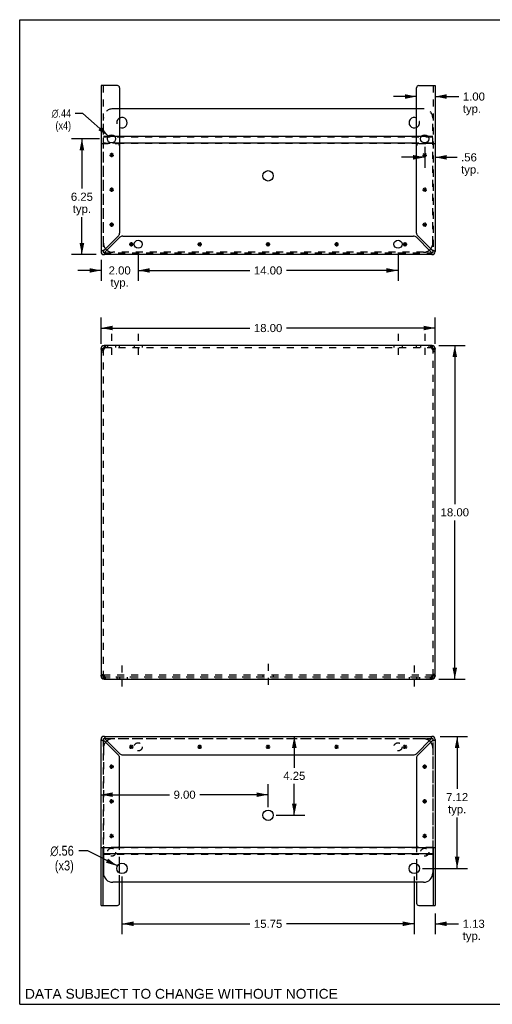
# Model space of a CAD drawing. Header units: inches. Extents: x 0 to 68.8, y 0 to 53.1.
# Tile 1 of 2: x 0 to 25.5, y 0 to 53.1. Entities that reach past the tile are written whole.
import ezdxf

# ---------------------------------------------------------------- set-up
doc = ezdxf.new("R2010")
doc.units = ezdxf.units.IN
doc.header["$LTSCALE"] = 3.78125
doc.header["$MEASUREMENT"] = 0
doc.linetypes.add('DASHED', pattern=[0.2, 0.1, -0.1])
doc.linetypes.add('HIDDEN', pattern=[0.2, 0.1, -0.1])
doc.layers.get('0').update_dxf_attribs({"linetype": 'CONTINUOUS'})
doc.layers.add('DEFAULT_2', color=8, linetype='HIDDEN')
doc.layers.add('DIMENSIONS', color=7, linetype='CONTINUOUS')
doc.styles.get("Standard").update_dxf_attribs({"font": 'arial.ttf'})
doc.styles.add('TEXTSTYLE_1', font='gdt', dxfattribs={"width": 0.8})
doc.dimstyles.new('DIMSTYLE_1', dxfattribs={"dimtxt": 0.4375, "dimasz": 0.625, "dimexe": 0.09, "dimexo": 0.07, "dimgap": 0.035, "dimtad": 0, "dimtih": 1, "dimtoh": 1, "dimzin": 4, "dimdsep": 46, "dimtxsty": 'Standard', "dimblk": '_FILLED', "dimblk1": '_FILLED', "dimblk2": '_FILLED', "dimcen": 0.09, "dimazin": 1, "dimtfac": 1, "dimtdec": 3, "dimtofl": 0, "dimtmove": 0, "dimatfit": 3, "dimldrblk": '_FILLED', "dimfxl": 1, "dimtolj": 1, "dimtzin": 4, "dimarcsym": 0})
doc.dimstyles.new('DIMSTYLE_2', dxfattribs={"dimtxt": 0.53125, "dimasz": 0.625, "dimexe": 0.09, "dimexo": 0.07, "dimgap": 0.09, "dimtad": 0, "dimtih": 1, "dimtoh": 1, "dimzin": 4, "dimdsep": 46, "dimtxsty": 'Standard', "dimblk": '_FILLED', "dimblk1": '_FILLED', "dimblk2": '_FILLED', "dimcen": 0.09, "dimazin": 1, "dimtfac": 1, "dimtdec": 3, "dimtofl": 0, "dimtmove": 0, "dimatfit": 1, "dimldrblk": '_FILLED', "dimfxl": 1, "dimtolj": 1, "dimtzin": 4, "dimarcsym": 0})
doc.dimstyles.new('DIMSTYLE_3', dxfattribs={"dimtxt": 0.4375, "dimasz": 0.625, "dimexe": 0.09, "dimexo": 0.07, "dimgap": 0.09, "dimtad": 0, "dimtih": 1, "dimtoh": 1, "dimzin": 4, "dimdsep": 46, "dimtxsty": 'Standard', "dimblk": '_FILLED', "dimblk1": '_FILLED', "dimblk2": '_FILLED', "dimcen": 0.09, "dimazin": 1, "dimtfac": 1, "dimtdec": 3, "dimtofl": 0, "dimtmove": 0, "dimatfit": 1, "dimldrblk": '_FILLED', "dimfxl": 1, "dimtolj": 1, "dimtzin": 4, "dimarcsym": 0})

# ---------------------------------------------------------------- blocks, each defined once
blk = doc.blocks.new('_FILLED')
at = {"color": 0, "linetype": 'ByBlock'}
blk.add_solid([(0, 0), (-1, 0.2), (-1, -0.2)], dxfattribs=at)
blk = doc.blocks.new('*D1')
at = {"layer": 'DIMENSIONS', "color": 2, "linetype": 'Continuous'}
for p, q in [((4.386, 35.642), (4.386, 37.051)), ((22.386, 35.642), (22.386, 37.051)), ((4.386, 36.489), (12.403, 36.489)), ((22.386, 36.489), (14.369, 36.489))]:
    blk.add_line(p, q, dxfattribs=at)
at = {"layer": 'DIMENSIONS', "color": 2, "linetype": 'Continuous', "xscale": 0.625, "yscale": 0.625, "zscale": 0.625, "rotation": 180}
blk.add_blockref('_FILLED', (4.386, 36.489), dxfattribs=at)
at = {"layer": 'DIMENSIONS', "color": 2, "linetype": 'Continuous', "xscale": 0.625, "yscale": 0.625, "zscale": 0.625}
blk.add_blockref('_FILLED', (22.386, 36.489), dxfattribs=at)
at = {"layer": 'DIMENSIONS', "color": 2, "linetype": 'Continuous', "insert": (13.386, 36.708), "char_height": 0.4375, "width": 1.52881, "attachment_point": 2, "line_spacing_factor": 0.9}
blk.add_mtext('18.00', dxfattribs=at)
blk = doc.blocks.new('*D2')
at = {"layer": 'DIMENSIONS', "color": 2, "linetype": 'Continuous'}
for p, q in [((22.581, 35.545), (24.01, 35.545)), ((23.447, 35.545), (23.447, 26.983)), ((23.447, 17.545), (23.447, 26.108)), ((22.581, 17.545), (24.01, 17.545))]:
    blk.add_line(p, q, dxfattribs=at)
at = {"layer": 'DIMENSIONS', "color": 2, "linetype": 'Continuous', "xscale": 0.625, "yscale": 0.625, "zscale": 0.625}
for p, rotation in [((23.447, 35.545), 90), ((23.447, 17.545), 270)]:
    blk.add_blockref('_FILLED', p, dxfattribs=dict(at, rotation=rotation))
at = {"layer": 'DIMENSIONS', "color": 2, "linetype": 'Continuous', "insert": (23.447, 26.764), "char_height": 0.4375, "width": 1.52881, "attachment_point": 2, "line_spacing_factor": 0.9}
blk.add_mtext('18.00', dxfattribs=at)
blk = doc.blocks.new('*D5')
at = {"layer": 'DIMENSIONS', "color": 2, "linetype": 'Continuous'}
for p, q in [((14.797, 14.454), (14.797, 12.766)), ((14.797, 10.202), (14.797, 11.891)), ((13.823, 10.202), (15.359, 10.202))]:
    blk.add_line(p, q, dxfattribs=at)
at = {"layer": 'DIMENSIONS', "color": 2, "linetype": 'Continuous', "xscale": 0.625, "yscale": 0.625, "zscale": 0.625}
for p, rotation in [((14.797, 14.454), 90), ((14.797, 10.202), 270)]:
    blk.add_blockref('_FILLED', p, dxfattribs=dict(at, rotation=rotation))
at = {"layer": 'DIMENSIONS', "color": 2, "linetype": 'Continuous', "insert": (14.797, 12.547), "char_height": 0.4375, "width": 1.18889, "attachment_point": 2, "line_spacing_factor": 0.9}
blk.add_mtext('4.25', dxfattribs=at)
blk = doc.blocks.new('*D6')
at = {"layer": 'DIMENSIONS', "color": 2, "linetype": 'Continuous'}
for p, q in [((13.386, 10.64), (13.386, 11.873)), ((4.386, 11.31), (8.073, 11.31)), ((13.386, 11.31), (9.699, 11.31))]:
    blk.add_line(p, q, dxfattribs=at)
at = {"layer": 'DIMENSIONS', "color": 2, "linetype": 'Continuous', "xscale": 0.625, "yscale": 0.625, "zscale": 0.625, "rotation": 180}
blk.add_blockref('_FILLED', (4.386, 11.31), dxfattribs=at)
at = {"layer": 'DIMENSIONS', "color": 2, "linetype": 'Continuous', "xscale": 0.625, "yscale": 0.625, "zscale": 0.625}
blk.add_blockref('_FILLED', (13.386, 11.31), dxfattribs=at)
at = {"layer": 'DIMENSIONS', "color": 2, "linetype": 'Continuous', "insert": (8.886, 11.529), "char_height": 0.4375, "width": 1.18889, "attachment_point": 2, "line_spacing_factor": 0.9}
blk.add_mtext('9.00', dxfattribs=at)
blk = doc.blocks.new('*D7')
at = {"layer": 'DIMENSIONS', "color": 2, "linetype": 'Continuous'}
for p, q in [((21.261, 6.898), (21.261, 3.783)), ((22.386, 4.893), (22.386, 3.783)), ((21.261, 4.345), (20.011, 4.345)), ((22.386, 4.345), (23.651, 4.345))]:
    blk.add_line(p, q, dxfattribs=at)
at = {"layer": 'DIMENSIONS', "color": 2, "linetype": 'Continuous', "xscale": 0.625, "yscale": 0.625, "zscale": 0.625}
blk.add_blockref('_FILLED', (21.261, 4.345), dxfattribs=at)
at = {"layer": 'DIMENSIONS', "color": 2, "linetype": 'Continuous', "xscale": 0.625, "yscale": 0.625, "zscale": 0.625, "rotation": 180}
blk.add_blockref('_FILLED', (22.386, 4.345), dxfattribs=at)
at = {"layer": 'DIMENSIONS', "color": 2, "linetype": 'Continuous', "insert": (23.87, 4.564), "char_height": 0.4375, "width": 1.18889, "attachment_point": 1, "line_spacing_factor": 0.9}
blk.add_mtext('1.13\\Ptyp.', dxfattribs=at)
blk = doc.blocks.new('*D8')
at = {"layer": 'DIMENSIONS', "color": 2, "linetype": 'Continuous'}
for p, q in [((5.511, 6.898), (5.511, 3.783)), ((21.261, 6.898), (21.261, 3.783)), ((5.511, 4.345), (12.403, 4.345)), ((21.261, 4.345), (14.369, 4.345))]:
    blk.add_line(p, q, dxfattribs=at)
at = {"layer": 'DIMENSIONS', "color": 2, "linetype": 'Continuous', "xscale": 0.625, "yscale": 0.625, "zscale": 0.625, "rotation": 180}
blk.add_blockref('_FILLED', (5.511, 4.345), dxfattribs=at)
at = {"layer": 'DIMENSIONS', "color": 2, "linetype": 'Continuous', "xscale": 0.625, "yscale": 0.625, "zscale": 0.625}
blk.add_blockref('_FILLED', (21.261, 4.345), dxfattribs=at)
at = {"layer": 'DIMENSIONS', "color": 2, "linetype": 'Continuous', "insert": (13.386, 4.564), "char_height": 0.4375, "width": 1.52881, "attachment_point": 2, "line_spacing_factor": 0.9}
blk.add_mtext('15.75', dxfattribs=at)
blk = doc.blocks.new('*D9')
at = {"layer": 'DIMENSIONS', "color": 2, "linetype": 'Continuous'}
for p, q in [((22.657, 14.454), (24.134, 14.454)), ((23.572, 14.454), (23.572, 11.618)), ((23.572, 7.335), (23.572, 10.087)), ((21.698, 7.335), (24.134, 7.335))]:
    blk.add_line(p, q, dxfattribs=at)
at = {"layer": 'DIMENSIONS', "color": 2, "linetype": 'Continuous', "xscale": 0.625, "yscale": 0.625, "zscale": 0.625}
for p, rotation in [((23.572, 14.454), 90), ((23.572, 7.335), 270)]:
    blk.add_blockref('_FILLED', p, dxfattribs=dict(at, rotation=rotation))
at = {"layer": 'DIMENSIONS', "color": 2, "linetype": 'Continuous', "insert": (23.572, 11.399), "char_height": 0.4375, "width": 1.18889, "attachment_point": 2, "line_spacing_factor": 0.9}
blk.add_mtext('7.12\\Ptyp.', dxfattribs=at)
blk = doc.blocks.new('*D10')
at = {"layer": 'DIMENSIONS', "color": 2, "linetype": 'Continuous'}
for p, q in [((3.671, 8.285), (3.179, 8.285)), ((5.261, 7.464), (3.671, 8.285))]:
    blk.add_line(p, q, dxfattribs=at)
at = {"layer": 'DIMENSIONS', "color": 2, "linetype": 'Continuous', "xscale": 0.625, "yscale": 0.625, "zscale": 0.625, "rotation": 332.6934381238}
blk.add_blockref('_FILLED', (5.261, 7.464), dxfattribs=at)
at = {"layer": 'DIMENSIONS', "color": 2, "linetype": 'Continuous', "insert": (2.914, 8.551), "char_height": 0.53125, "width": 1.73923, "attachment_point": 3, "line_spacing_factor": 0.9, "style": 'TEXTSTYLE_1'}
blk.add_mtext('{\\fgdt;n}\\fArial;.56\\P(x3)', dxfattribs=at)
blk = doc.blocks.new('*D11')
at = {"layer": 'DIMENSIONS', "color": 2, "linetype": 'Continuous'}
for p, q in [((4.292, 46.697), (2.788, 46.697)), ((3.351, 46.697), (3.351, 44.01)), ((3.351, 40.447), (3.351, 42.479)), ((4.115, 40.447), (2.788, 40.447))]:
    blk.add_line(p, q, dxfattribs=at)
at = {"layer": 'DIMENSIONS', "color": 2, "linetype": 'Continuous', "xscale": 0.625, "yscale": 0.625, "zscale": 0.625}
for p, rotation in [((3.351, 46.697), 90), ((3.351, 40.447), 270)]:
    blk.add_blockref('_FILLED', p, dxfattribs=dict(at, rotation=rotation))
at = {"layer": 'DIMENSIONS', "color": 2, "linetype": 'Continuous', "insert": (3.351, 43.791), "char_height": 0.4375, "width": 1.18889, "attachment_point": 2, "line_spacing_factor": 0.9}
blk.add_mtext('6.25\\Ptyp.', dxfattribs=at)
blk = doc.blocks.new('*D12')
at = {"layer": 'DIMENSIONS', "color": 2, "linetype": 'Continuous'}
for p, q in [((6.386, 40.572), (6.386, 39.034)), ((4.386, 40.176), (4.386, 39.034)), ((4.386, 39.596), (3.136, 39.596)), ((6.386, 39.596), (7.636, 39.596))]:
    blk.add_line(p, q, dxfattribs=at)
at = {"layer": 'DIMENSIONS', "color": 2, "linetype": 'Continuous', "xscale": 0.625, "yscale": 0.625, "zscale": 0.625}
blk.add_blockref('_FILLED', (4.386, 39.596), dxfattribs=at)
at = {"layer": 'DIMENSIONS', "color": 2, "linetype": 'Continuous', "xscale": 0.625, "yscale": 0.625, "zscale": 0.625, "rotation": 180}
blk.add_blockref('_FILLED', (6.386, 39.596), dxfattribs=at)
at = {"layer": 'DIMENSIONS', "color": 2, "linetype": 'Continuous', "insert": (5.386, 39.815), "char_height": 0.4375, "width": 1.18889, "attachment_point": 2, "line_spacing_factor": 0.9}
blk.add_mtext('2.00\\Ptyp.', dxfattribs=at)
blk = doc.blocks.new('*D13')
at = {"layer": 'DIMENSIONS', "color": 2, "linetype": 'Continuous'}
for p, q in [((6.386, 40.572), (6.386, 39.034)), ((20.386, 40.572), (20.386, 39.034)), ((6.386, 39.596), (12.403, 39.596)), ((20.386, 39.596), (14.369, 39.596))]:
    blk.add_line(p, q, dxfattribs=at)
at = {"layer": 'DIMENSIONS', "color": 2, "linetype": 'Continuous', "xscale": 0.625, "yscale": 0.625, "zscale": 0.625, "rotation": 180}
blk.add_blockref('_FILLED', (6.386, 39.596), dxfattribs=at)
at = {"layer": 'DIMENSIONS', "color": 2, "linetype": 'Continuous', "xscale": 0.625, "yscale": 0.625, "zscale": 0.625}
blk.add_blockref('_FILLED', (20.386, 39.596), dxfattribs=at)
at = {"layer": 'DIMENSIONS', "color": 2, "linetype": 'Continuous', "insert": (13.386, 39.815), "char_height": 0.4375, "width": 1.52881, "attachment_point": 2, "line_spacing_factor": 0.9}
blk.add_mtext('14.00', dxfattribs=at)
blk = doc.blocks.new('*D14')
at = {"layer": 'DIMENSIONS', "color": 2, "linetype": 'Continuous'}
for p, q in [((21.823, 46.26), (21.823, 45.136)), ((21.823, 45.699), (20.573, 45.699)), ((22.386, 45.699), (23.565, 45.699))]:
    blk.add_line(p, q, dxfattribs=at)
at = {"layer": 'DIMENSIONS', "color": 2, "linetype": 'Continuous', "xscale": 0.625, "yscale": 0.625, "zscale": 0.625}
blk.add_blockref('_FILLED', (21.823, 45.699), dxfattribs=at)
at = {"layer": 'DIMENSIONS', "color": 2, "linetype": 'Continuous', "xscale": 0.625, "yscale": 0.625, "zscale": 0.625, "rotation": 180}
blk.add_blockref('_FILLED', (22.386, 45.699), dxfattribs=at)
at = {"layer": 'DIMENSIONS', "color": 2, "linetype": 'Continuous', "insert": (23.784, 45.917), "char_height": 0.4375, "width": 0.98397, "attachment_point": 1, "line_spacing_factor": 0.9}
blk.add_mtext('.56\\Ptyp.', dxfattribs=at)
blk = doc.blocks.new('*D15')
at = {"layer": 'DIMENSIONS', "color": 2, "linetype": 'Continuous'}
for p, q in [((21.386, 48.979), (20.136, 48.979)), ((22.386, 48.979), (23.662, 48.979))]:
    blk.add_line(p, q, dxfattribs=at)
at = {"layer": 'DIMENSIONS', "color": 2, "linetype": 'Continuous', "xscale": 0.625, "yscale": 0.625, "zscale": 0.625}
blk.add_blockref('_FILLED', (21.386, 48.979), dxfattribs=at)
at = {"layer": 'DIMENSIONS', "color": 2, "linetype": 'Continuous', "xscale": 0.625, "yscale": 0.625, "zscale": 0.625, "rotation": 180}
blk.add_blockref('_FILLED', (22.386, 48.979), dxfattribs=at)
at = {"layer": 'DIMENSIONS', "color": 2, "linetype": 'Continuous', "insert": (23.881, 49.197), "char_height": 0.4375, "width": 1.18889, "attachment_point": 1, "line_spacing_factor": 0.9}
blk.add_mtext('1.00\\Ptyp.', dxfattribs=at)
blk = doc.blocks.new('*D16')
at = {"layer": 'DIMENSIONS', "color": 2, "linetype": 'Continuous'}
for p, q in [((3.406, 48.072), (2.987, 48.072)), ((4.785, 46.843), (3.406, 48.072))]:
    blk.add_line(p, q, dxfattribs=at)
at = {"layer": 'DIMENSIONS', "color": 2, "linetype": 'Continuous', "xscale": 0.625, "yscale": 0.625, "zscale": 0.625, "rotation": 318.2856607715}
blk.add_blockref('_FILLED', (4.785, 46.843), dxfattribs=at)
at = {"layer": 'DIMENSIONS', "color": 2, "linetype": 'Continuous', "insert": (2.768, 48.291), "char_height": 0.4375, "width": 1.43231, "attachment_point": 3, "line_spacing_factor": 0.9, "style": 'TEXTSTYLE_1'}
blk.add_mtext('{\\fgdt;n}\\fArial;.44\\P(x4)', dxfattribs=at)

msp = doc.modelspace()

# ---------------------------------------------------------------- linework, layer by layer
at = {"color": 7, "linetype": 'Continuous'}
for p, q in [((0, 0), (0, 53.125)), ((0, 53.125), (68.75, 53.125)), ((4.481, 40.614), (4.49, 40.614)), ((4.552, 40.551), (4.552, 40.543)), ((22.219, 40.543), (22.219, 40.551)), ((22.282, 40.614), (22.291, 40.614)), ((4.386, 35.379), (4.49, 35.379)), ((4.552, 35.545), (4.552, 35.441)), ((4.571, 35.441), (4.552, 35.441)), ((22.219, 35.441), (22.201, 35.441)), ((22.219, 35.545), (22.219, 35.441)), ((22.282, 35.379), (22.386, 35.379)), ((4.49, 17.712), (4.386, 17.712)), ((4.511, 17.665), (4.511, 17.738)), ((4.552, 17.545), (4.552, 17.649)), ((4.552, 17.649), (4.571, 17.649)), ((22.201, 17.649), (22.219, 17.649)), ((22.219, 17.545), (22.219, 17.649)), ((22.261, 17.665), (22.261, 17.738)), ((22.386, 17.712), (22.282, 17.712)), ((4.552, 14.359), (4.552, 14.35)), ((22.219, 14.35), (22.219, 14.359)), ((4.49, 14.287), (4.481, 14.287)), ((22.291, 14.287), (22.282, 14.287)), ((4.49, 5.331), (4.49, 8.454)), ((4.511, 8.454), (4.511, 7.085)), ((22.261, 8.115), (4.511, 8.115)), ((21.462, 8.464), (5.309, 8.464)), ((22.261, 8.454), (22.261, 7.085)), ((22.282, 8.454), (22.282, 5.331)), ((5.386, 7.084), (5.386, 7.587)), ((21.386, 7.587), (21.386, 7.084)), ((21.761, 6.585), (5.011, 6.585)), ((5.386, 5.456), (5.386, 6.585)), ((21.386, 6.585), (21.386, 5.456)), ((4.386, 5.331), (5.261, 5.331)), ((21.511, 5.331), (22.386, 5.331)), ((0, 0), (68.75, 0))]:
    msp.add_line(p, q, dxfattribs=at)
at = {"color": 3, "linetype": 'Continuous'}
for p, q in [((4.386, 49.571), (4.386, 40.614)), ((5.261, 49.571), (4.386, 49.571)), ((5.386, 49.446), (5.386, 41.615)), ((21.386, 41.615), (21.386, 49.446)), ((21.511, 49.571), (22.386, 49.571)), ((22.386, 49.571), (22.386, 40.614)), ((21.386, 48.316), (5.386, 48.316)), ((5.133, 46.814), (4.764, 46.814)), ((21.386, 46.814), (5.386, 46.814)), ((22.008, 46.814), (21.639, 46.814)), ((21.386, 46.465), (5.386, 46.465)), ((5.321, 41.459), (4.552, 40.69)), ((5.553, 41.447), (21.218, 41.447)), ((22.219, 40.69), (21.45, 41.459)), ((4.628, 40.614), (5.397, 41.383)), ((21.374, 41.383), (22.143, 40.614)), ((22.219, 40.447), (4.552, 40.447)), ((4.386, 35.379), (4.386, 17.712)), ((4.451, 35.31), (4.434, 35.296)), ((4.469, 35.324), (4.451, 35.31)), ((22.219, 35.545), (4.552, 35.545)), ((4.583, 35.476), (4.59, 35.496)), ((22.212, 35.405), (22.219, 35.379)), ((22.321, 35.31), (22.303, 35.324)), ((22.337, 35.296), (22.321, 35.31)), ((22.386, 17.712), (22.386, 35.379)), ((4.434, 17.794), (4.451, 17.78)), ((4.451, 17.78), (4.469, 17.767)), ((4.56, 17.686), (4.552, 17.712)), ((4.552, 17.545), (22.219, 17.545)), ((22.189, 17.614), (22.181, 17.594)), ((22.303, 17.767), (22.321, 17.78)), ((22.321, 17.78), (22.337, 17.794)), ((4.552, 14.454), (22.219, 14.454)), ((4.386, 5.331), (4.386, 14.287)), ((4.552, 14.211), (5.321, 13.442)), ((5.397, 13.518), (4.628, 14.287)), ((22.143, 14.287), (21.374, 13.518)), ((21.45, 13.442), (22.219, 14.211)), ((22.386, 14.287), (22.386, 5.331)), ((5.386, 8.579), (5.386, 13.287)), ((5.553, 13.454), (21.218, 13.454)), ((21.386, 13.287), (21.386, 8.579)), ((4.386, 8.454), (5.261, 8.454)), ((21.511, 8.454), (22.386, 8.454))]:
    msp.add_line(p, q, dxfattribs=at)
at = {"color": 2, "linetype": 'DASHED'}
for p, q in [((4.948, 36.17), (4.948, 34.816)), ((6.386, 36.17), (6.386, 34.816)), ((20.386, 36.17), (20.386, 34.816)), ((21.823, 36.17), (21.823, 34.816)), ((5.511, 18.277), (5.511, 16.923)), ((13.386, 18.378), (13.386, 17.024)), ((21.261, 18.277), (21.261, 16.923))]:
    msp.add_line(p, q, dxfattribs=at)
at = {"color": 40, "linetype": 'Continuous'}
for p, q in [((5.896, 13.891), (6.126, 13.891)), ((5.929, 13.81), (6.092, 13.973)), ((6.092, 13.81), (5.929, 13.973)), ((6.011, 13.776), (6.011, 14.006)), ((9.583, 13.891), (9.813, 13.891)), ((9.617, 13.81), (9.78, 13.973)), ((9.78, 13.81), (9.617, 13.973)), ((9.698, 13.776), (9.698, 14.006)), ((13.271, 13.891), (13.501, 13.891)), ((13.304, 13.81), (13.467, 13.973)), ((13.467, 13.81), (13.304, 13.973)), ((13.386, 13.776), (13.386, 14.006)), ((16.958, 13.891), (17.188, 13.891)), ((16.992, 13.81), (17.155, 13.973)), ((16.992, 13.973), (17.155, 13.81)), ((17.073, 13.776), (17.073, 14.006)), ((20.646, 13.891), (20.876, 13.891)), ((20.679, 13.81), (20.842, 13.973)), ((20.679, 13.973), (20.842, 13.81)), ((20.761, 13.776), (20.761, 14.006)), ((4.833, 12.829), (5.063, 12.829)), ((4.867, 12.747), (5.03, 12.91)), ((5.03, 12.747), (4.867, 12.91)), ((4.948, 12.714), (4.948, 12.944)), ((21.708, 12.829), (21.938, 12.829)), ((21.742, 12.747), (21.905, 12.91)), ((21.742, 12.91), (21.905, 12.747)), ((21.823, 12.714), (21.823, 12.944)), ((4.833, 10.954), (5.063, 10.954)), ((4.867, 10.872), (5.03, 11.035)), ((5.03, 10.872), (4.867, 11.035)), ((4.948, 10.839), (4.948, 11.069)), ((21.708, 10.954), (21.938, 10.954)), ((21.742, 10.872), (21.905, 11.035)), ((21.742, 11.035), (21.905, 10.872)), ((21.823, 10.839), (21.823, 11.069)), ((4.833, 9.079), (5.063, 9.079)), ((5.03, 8.997), (4.867, 9.16)), ((4.867, 8.997), (5.03, 9.16)), ((4.948, 8.964), (4.948, 9.194)), ((21.708, 9.079), (21.938, 9.079)), ((21.742, 9.16), (21.905, 8.997)), ((21.742, 8.997), (21.905, 9.16)), ((21.823, 8.964), (21.823, 9.194))]:
    msp.add_line(p, q, dxfattribs=at)
at = {"color": 3, "linetype": 'Continuous'}
for points in [[(4.501, 40.675), (4.477, 40.667), (4.454, 40.66), (4.434, 40.652), (4.418, 40.644), (4.404, 40.637), (4.394, 40.629), (4.388, 40.622), (4.386, 40.614)], [(4.552, 40.69), (4.526, 40.682), (4.501, 40.675)], [(4.552, 40.447), (4.56, 40.449), (4.567, 40.456), (4.575, 40.466), (4.583, 40.479), (4.59, 40.496), (4.598, 40.516), (4.606, 40.538), (4.613, 40.562)], [(4.613, 40.562), (4.621, 40.588), (4.628, 40.614)], [(22.143, 40.614), (22.151, 40.588), (22.158, 40.562)], [(22.158, 40.562), (22.166, 40.538), (22.174, 40.516), (22.181, 40.496), (22.189, 40.479), (22.196, 40.466), (22.204, 40.456), (22.212, 40.449), (22.219, 40.447)], [(22.271, 40.675), (22.245, 40.682), (22.219, 40.69)], [(22.386, 40.614), (22.384, 40.622), (22.378, 40.629), (22.368, 40.637), (22.354, 40.644), (22.337, 40.652), (22.317, 40.66), (22.295, 40.667), (22.271, 40.675)], [(4.434, 35.296), (4.42, 35.31), (4.408, 35.324), (4.398, 35.337), (4.391, 35.351), (4.387, 35.365), (4.386, 35.379)], [(4.509, 35.351), (4.488, 35.337), (4.469, 35.324)], [(4.552, 35.379), (4.53, 35.365), (4.509, 35.351)], [(4.552, 35.379), (4.56, 35.405), (4.567, 35.43), (4.575, 35.454), (4.583, 35.476)], [(4.59, 35.496), (4.598, 35.513), (4.606, 35.527), (4.613, 35.537)], [(4.613, 35.537), (4.621, 35.543), (4.628, 35.545)], [(22.143, 35.545), (22.151, 35.543), (22.158, 35.537)], [(22.158, 35.537), (22.166, 35.527), (22.174, 35.513), (22.181, 35.496)], [(22.181, 35.496), (22.189, 35.476), (22.196, 35.454), (22.204, 35.43), (22.212, 35.405)], [(22.262, 35.351), (22.241, 35.365), (22.219, 35.379)], [(22.303, 35.324), (22.283, 35.337), (22.262, 35.351)], [(22.386, 35.379), (22.384, 35.365), (22.38, 35.351), (22.373, 35.337), (22.363, 35.324), (22.351, 35.31), (22.337, 35.296)], [(4.386, 17.712), (4.387, 17.725), (4.391, 17.739), (4.398, 17.753), (4.408, 17.767), (4.42, 17.78), (4.434, 17.794)], [(4.469, 17.767), (4.488, 17.753), (4.509, 17.739)], [(4.509, 17.739), (4.53, 17.725), (4.552, 17.712)], [(4.59, 17.594), (4.583, 17.614), (4.575, 17.636), (4.567, 17.66), (4.56, 17.686)], [(4.613, 17.553), (4.606, 17.563), (4.598, 17.577), (4.59, 17.594)], [(4.628, 17.545), (4.621, 17.547), (4.613, 17.553)], [(22.158, 17.553), (22.151, 17.547), (22.143, 17.545)], [(22.181, 17.594), (22.174, 17.577), (22.166, 17.563), (22.158, 17.553)], [(22.219, 17.712), (22.212, 17.686), (22.204, 17.66), (22.196, 17.636), (22.189, 17.614)], [(22.219, 17.712), (22.241, 17.725), (22.262, 17.739)], [(22.262, 17.739), (22.283, 17.753), (22.303, 17.767)], [(22.337, 17.794), (22.351, 17.78), (22.363, 17.767), (22.373, 17.753), (22.38, 17.739), (22.384, 17.725), (22.386, 17.712)], [(4.613, 14.339), (4.606, 14.363), (4.598, 14.385), (4.59, 14.405), (4.583, 14.422), (4.575, 14.436), (4.567, 14.446), (4.56, 14.452), (4.552, 14.454)], [(22.219, 14.454), (22.212, 14.452), (22.204, 14.446), (22.196, 14.436), (22.189, 14.422), (22.181, 14.405), (22.174, 14.385), (22.166, 14.363), (22.158, 14.339)], [(4.386, 14.287), (4.388, 14.28), (4.394, 14.272), (4.404, 14.264), (4.418, 14.257), (4.434, 14.249), (4.454, 14.242), (4.477, 14.234), (4.501, 14.226)], [(4.501, 14.226), (4.526, 14.219), (4.552, 14.211)], [(4.628, 14.287), (4.621, 14.313), (4.613, 14.339)], [(22.158, 14.339), (22.151, 14.313), (22.143, 14.287)], [(22.219, 14.211), (22.245, 14.219), (22.271, 14.226)], [(22.271, 14.226), (22.295, 14.234), (22.317, 14.242), (22.337, 14.249), (22.354, 14.257), (22.368, 14.264), (22.378, 14.272), (22.384, 14.28), (22.386, 14.287)]]:
    msp.add_lwpolyline(points, dxfattribs=at)
at = {"color": 7, "linetype": 'Continuous'}
for points in [[(4.552, 40.69), (4.542, 40.682), (4.533, 40.675), (4.524, 40.667), (4.515, 40.66), (4.508, 40.652), (4.502, 40.644), (4.497, 40.637), (4.493, 40.629), (4.49, 40.622), (4.49, 40.614)], [(4.552, 40.551), (4.56, 40.552), (4.567, 40.554), (4.575, 40.558), (4.583, 40.563), (4.59, 40.57)], [(4.59, 40.57), (4.598, 40.577), (4.606, 40.586), (4.613, 40.595), (4.621, 40.604), (4.628, 40.614)], [(22.143, 40.614), (22.151, 40.604), (22.158, 40.595), (22.166, 40.586), (22.174, 40.577), (22.181, 40.57), (22.189, 40.563), (22.196, 40.558), (22.204, 40.554), (22.212, 40.552), (22.219, 40.551)], [(22.263, 40.652), (22.256, 40.66), (22.248, 40.667), (22.239, 40.675), (22.229, 40.682), (22.219, 40.69)], [(22.282, 40.614), (22.281, 40.622), (22.279, 40.629), (22.275, 40.637), (22.27, 40.644), (22.263, 40.652)], [(4.494, 35.341), (4.492, 35.351), (4.49, 35.365), (4.49, 35.379)], [(22.282, 35.379), (22.281, 35.365), (22.28, 35.351)], [(4.49, 17.712), (4.49, 17.725), (4.492, 17.739)], [(22.278, 17.749), (22.28, 17.739), (22.281, 17.725), (22.282, 17.712)], [(4.628, 14.287), (4.621, 14.297), (4.613, 14.307), (4.606, 14.316), (4.598, 14.324), (4.59, 14.332), (4.583, 14.338), (4.575, 14.343), (4.567, 14.347), (4.56, 14.349), (4.552, 14.35)], [(22.219, 14.35), (22.212, 14.349), (22.204, 14.347), (22.196, 14.343), (22.189, 14.338), (22.181, 14.332)], [(4.49, 14.287), (4.49, 14.28), (4.493, 14.272), (4.497, 14.264), (4.502, 14.257), (4.508, 14.249)], [(4.508, 14.249), (4.515, 14.242), (4.524, 14.234), (4.533, 14.226), (4.542, 14.219), (4.552, 14.211)], [(22.181, 14.332), (22.174, 14.324), (22.166, 14.316), (22.158, 14.307), (22.151, 14.297), (22.143, 14.287)], [(22.219, 14.211), (22.229, 14.219), (22.239, 14.226), (22.248, 14.234), (22.256, 14.242), (22.263, 14.249), (22.27, 14.257), (22.275, 14.264), (22.279, 14.272), (22.281, 14.28), (22.282, 14.287)]]:
    msp.add_lwpolyline(points, dxfattribs=at)
at = {"color": 3, "linetype": 'Continuous'}
for centre, radius in [((4.948, 46.697), 0.219), ((21.823, 46.697), 0.219), ((13.386, 44.699), 0.281), ((6.386, 41.01), 0.219), ((20.386, 41.01), 0.219)]:
    msp.add_circle(centre, radius, dxfattribs=at)
at = {"color": 7, "linetype": 'Continuous'}
for centre in [(13.386, 10.202), (5.511, 7.335), (21.261, 7.335)]:
    msp.add_circle(centre, 0.281, dxfattribs=at)
at = {"color": 3, "linetype": 'Continuous'}
for centre, radius, start, end in [((5.261, 49.446), 0.125, 0, 90), ((21.511, 49.446), 0.125, 90, 180), ((5.511, 47.566), 0.281, 243.5695, 116.4305), ((21.261, 47.566), 0.281, 63.5695, 296.4305), ((5.166, 41.615), 0.22, 315, 360), ((5.553, 41.227), 0.22, 90, 135), ((21.218, 41.227), 0.22, 45, 90), ((21.606, 41.615), 0.22, 180, 225), ((4.552, 40.614), 0.167, 180, 270), ((5.011, 41.074), 0.5, 218.9378, 231.304), ((21.761, 41.074), 0.5, 308.696, 321.0622), ((22.219, 40.614), 0.167, 270, 360), ((4.552, 35.379), 0.167, 90, 180), ((22.219, 35.379), 0.167, 0, 90), ((4.552, 17.712), 0.167, 180, 270), ((22.219, 17.712), 0.167, 270, 360), ((4.552, 14.287), 0.167, 90, 180), ((22.219, 14.287), 0.167, 0, 90), ((5.166, 13.287), 0.22, 0, 45), ((5.553, 13.674), 0.22, 225, 270), ((21.218, 13.674), 0.22, 270, 315), ((21.606, 13.287), 0.22, 135, 180), ((5.261, 8.579), 0.125, 270, 360), ((21.511, 8.579), 0.125, 180, 270)]:
    msp.add_arc(centre, radius, start, end, dxfattribs=at)
at = {"color": 7, "linetype": 'Continuous'}
for centre, radius, start, end in [((4.552, 40.614), 0.0625, 180, 270), ((22.219, 40.614), 0.0625, 270, 360), ((4.552, 35.379), 0.0625, 90, 180), ((22.219, 35.379), 0.0625, 0, 90), ((4.552, 17.712), 0.0625, 180, 270), ((22.219, 17.712), 0.0625, 270, 360), ((4.552, 14.287), 0.0625, 90, 180), ((22.219, 14.287), 0.0625, 0, 90), ((5.011, 13.827), 0.5, 128.696, 141.0622), ((21.761, 13.827), 0.5, 38.9378, 51.304), ((5.011, 7.085), 0.5, 180, 270), ((21.761, 7.085), 0.5, 270, 360), ((5.261, 5.456), 0.125, 270, 360), ((21.511, 5.456), 0.125, 180, 270)]:
    msp.add_arc(centre, radius, start, end, dxfattribs=at)
at = {"layer": 'DEFAULT_2', "color": 8, "linetype": 'HIDDEN'}
for p, q in [((4.49, 49.571), (4.49, 40.614)), ((22.282, 49.571), (22.282, 40.614)), ((4.511, 41.074), (4.511, 47.816)), ((5.386, 48.316), (5.011, 48.316)), ((21.761, 48.316), (21.386, 48.316)), ((22.261, 41.074), (22.261, 47.816)), ((4.764, 46.814), (4.511, 46.814)), ((22.261, 46.787), (4.511, 46.787)), ((5.386, 46.814), (5.133, 46.814)), ((21.639, 46.814), (21.386, 46.814)), ((22.261, 46.814), (22.008, 46.814)), ((4.386, 46.447), (5.261, 46.447)), ((5.386, 46.465), (4.511, 46.465)), ((22.261, 46.438), (4.511, 46.438)), ((22.261, 46.465), (21.386, 46.465)), ((21.511, 46.447), (22.386, 46.447)), ((4.833, 45.822), (5.063, 45.822)), ((4.867, 45.741), (5.03, 45.904)), ((5.03, 45.741), (4.867, 45.904)), ((4.948, 45.937), (4.948, 45.707)), ((21.708, 45.822), (21.938, 45.822)), ((21.742, 45.741), (21.905, 45.904)), ((21.905, 45.741), (21.742, 45.904)), ((21.823, 45.937), (21.823, 45.707)), ((4.833, 43.947), (5.063, 43.947)), ((5.03, 43.866), (4.867, 44.029)), ((4.867, 43.866), (5.03, 44.029)), ((4.948, 44.062), (4.948, 43.832)), ((21.708, 43.947), (21.938, 43.947)), ((21.905, 43.866), (21.742, 44.029)), ((21.742, 43.866), (21.905, 44.029)), ((21.823, 44.062), (21.823, 43.832)), ((4.833, 42.072), (5.063, 42.072)), ((5.03, 41.991), (4.867, 42.154)), ((4.867, 41.991), (5.03, 42.154)), ((4.948, 42.187), (4.948, 41.957)), ((21.708, 42.072), (21.938, 42.072)), ((21.905, 41.991), (21.742, 42.154)), ((21.742, 41.991), (21.905, 42.154)), ((21.823, 42.187), (21.823, 41.957)), ((5.896, 41.01), (6.126, 41.01)), ((6.092, 40.929), (5.929, 41.091)), ((5.929, 40.929), (6.092, 41.091)), ((6.011, 41.125), (6.011, 40.895)), ((9.583, 41.01), (9.813, 41.01)), ((9.78, 40.929), (9.617, 41.091)), ((9.617, 40.929), (9.78, 41.091)), ((9.698, 41.125), (9.698, 40.895)), ((13.271, 41.01), (13.501, 41.01)), ((13.467, 40.929), (13.304, 41.091)), ((13.304, 40.929), (13.467, 41.091)), ((13.386, 40.895), (13.386, 41.125)), ((16.958, 41.01), (17.188, 41.01)), ((17.155, 40.929), (16.992, 41.091)), ((16.992, 40.929), (17.155, 41.091)), ((17.073, 41.125), (17.073, 40.895)), ((20.646, 41.01), (20.876, 41.01)), ((20.842, 40.929), (20.679, 41.091)), ((20.679, 40.929), (20.842, 41.091)), ((20.761, 41.125), (20.761, 40.895)), ((4.552, 40.551), (22.219, 40.551)), ((21.761, 40.574), (5.011, 40.574)), ((4.386, 35.205), (4.49, 35.205)), ((4.434, 35.296), (4.508, 35.296)), ((4.49, 35.379), (4.49, 17.712)), ((4.571, 35.441), (22.201, 35.441)), ((4.628, 35.545), (4.628, 35.441)), ((4.729, 35.545), (4.729, 35.441)), ((5.167, 35.545), (5.167, 35.441)), ((5.386, 35.441), (5.386, 35.545)), ((6.167, 35.545), (6.167, 35.441)), ((6.604, 35.545), (6.604, 35.441)), ((20.167, 35.545), (20.167, 35.441)), ((20.604, 35.545), (20.604, 35.441)), ((21.386, 35.441), (21.386, 35.545)), ((21.604, 35.545), (21.604, 35.441)), ((22.042, 35.545), (22.042, 35.441)), ((22.143, 35.545), (22.143, 35.441)), ((22.337, 35.296), (22.263, 35.296)), ((22.282, 17.712), (22.282, 35.379)), ((22.386, 35.205), (22.282, 35.205)), ((4.386, 17.794), (4.508, 17.794)), ((4.511, 17.738), (4.511, 17.753)), ((22.261, 17.753), (4.511, 17.753)), ((4.511, 17.548), (4.511, 17.665)), ((22.261, 17.652), (4.511, 17.652)), ((4.552, 17.649), (4.511, 17.649)), ((22.261, 17.548), (4.511, 17.548)), ((22.201, 17.649), (4.571, 17.649)), ((4.628, 17.545), (4.628, 17.649)), ((5.229, 17.652), (5.229, 17.548)), ((5.386, 17.649), (5.386, 17.545)), ((5.792, 17.652), (5.792, 17.548)), ((13.104, 17.753), (13.104, 17.649)), ((13.667, 17.753), (13.667, 17.649)), ((20.979, 17.652), (20.979, 17.548)), ((21.386, 17.649), (21.386, 17.545)), ((21.542, 17.652), (21.542, 17.548)), ((22.143, 17.545), (22.143, 17.649)), ((22.261, 17.649), (22.219, 17.649)), ((22.261, 17.738), (22.261, 17.753)), ((22.261, 17.548), (22.261, 17.665)), ((22.386, 17.794), (22.263, 17.794)), ((4.552, 14.35), (22.219, 14.35)), ((4.49, 14.287), (4.49, 8.454)), ((4.511, 13.827), (4.511, 8.454)), ((21.761, 14.327), (5.011, 14.327)), ((22.261, 13.827), (22.261, 8.454)), ((22.282, 8.454), (22.282, 14.287)), ((5.386, 7.587), (5.386, 8.579)), ((21.386, 8.579), (21.386, 7.587)), ((5.309, 8.464), (4.511, 8.464)), ((22.261, 8.437), (4.511, 8.437)), ((22.261, 8.088), (4.511, 8.088)), ((22.261, 8.464), (21.462, 8.464)), ((5.386, 6.585), (5.386, 7.084)), ((21.386, 7.084), (21.386, 6.585))]:
    msp.add_line(p, q, dxfattribs=at)
for points in [[(4.508, 35.296), (4.503, 35.31), (4.498, 35.324), (4.494, 35.337), (4.494, 35.341)], [(4.552, 35.379), (4.544, 35.365), (4.536, 35.351), (4.528, 35.337), (4.521, 35.324), (4.514, 35.31), (4.508, 35.296)], [(4.552, 35.379), (4.56, 35.388), (4.567, 35.398), (4.575, 35.407), (4.583, 35.415), (4.59, 35.423), (4.598, 35.429), (4.606, 35.434), (4.613, 35.438), (4.621, 35.44), (4.628, 35.441)], [(22.143, 35.441), (22.151, 35.44), (22.158, 35.438), (22.166, 35.434), (22.174, 35.429), (22.181, 35.423), (22.189, 35.415), (22.196, 35.407), (22.204, 35.398), (22.212, 35.388), (22.219, 35.379)], [(22.263, 35.296), (22.257, 35.31), (22.251, 35.324), (22.243, 35.337), (22.235, 35.351), (22.227, 35.365), (22.219, 35.379)], [(22.28, 35.351), (22.277, 35.337), (22.273, 35.324), (22.269, 35.31), (22.263, 35.296)], [(4.492, 17.739), (4.494, 17.753), (4.498, 17.767), (4.503, 17.78), (4.508, 17.794)], [(4.508, 17.794), (4.514, 17.78), (4.521, 17.767), (4.528, 17.753), (4.536, 17.739), (4.544, 17.725), (4.552, 17.712)], [(4.628, 17.649), (4.621, 17.65), (4.613, 17.652), (4.606, 17.656), (4.598, 17.661), (4.59, 17.667), (4.583, 17.675), (4.575, 17.683), (4.567, 17.692), (4.56, 17.702), (4.552, 17.712)], [(22.219, 17.712), (22.212, 17.702), (22.204, 17.692), (22.196, 17.683), (22.189, 17.675), (22.181, 17.667), (22.174, 17.661), (22.166, 17.656), (22.158, 17.652), (22.151, 17.65), (22.143, 17.649)], [(22.219, 17.712), (22.227, 17.725), (22.235, 17.739), (22.243, 17.753), (22.251, 17.767), (22.257, 17.78), (22.263, 17.794)], [(22.263, 17.794), (22.269, 17.78), (22.273, 17.767), (22.277, 17.753), (22.278, 17.749)]]:
    msp.add_lwpolyline(points, dxfattribs=at)
for centre in [(6.386, 13.891), (20.386, 13.891), (4.948, 8.204), (21.823, 8.204)]:
    msp.add_circle(centre, 0.219, dxfattribs=at)
for centre, radius, start, end in [((5.011, 47.816), 0.5, 90, 180), ((5.511, 47.566), 0.281, 116.4305, 243.5695), ((21.261, 47.566), 0.281, 296.4305, 63.5695), ((21.761, 47.816), 0.5, 0, 90), ((5.261, 46.322), 0.125, 0, 90), ((21.511, 46.322), 0.125, 90, 180), ((5.011, 41.074), 0.5, 180, 218.9378), ((21.761, 41.074), 0.5, 321.0622, 360), ((5.011, 41.074), 0.5, 231.304, 270), ((21.761, 41.074), 0.5, 270, 308.696), ((5.011, 13.827), 0.5, 141.0622, 180), ((5.011, 13.827), 0.5, 90, 128.696), ((21.761, 13.827), 0.5, 51.304, 90), ((21.761, 13.827), 0.5, 0, 38.9378)]:
    msp.add_arc(centre, radius, start, end, dxfattribs=at)

# ---------------------------------------------------------------- texts
at = {"layer": 'DIMENSIONS', "color": 2, "linetype": 'Continuous', "insert": (8.713, 0.832), "char_height": 0.53125, "width": 16.83016, "attachment_point": 2, "line_spacing_factor": 0.9}
msp.add_mtext('DATA SUBJECT TO CHANGE WITHOUT NOTICE', dxfattribs=at)

# ---------------------------------------------------------------- dimensions: what is measured, and where the dimension line sits
at = {"layer": 'DIMENSIONS', "color": 2, "linetype": 'Continuous'}
for base, p1, p2, picture, middle in [((22.386, 48.979), (21.386, 49.446), (22.386, 49.571), '*D15', (24.475, 48.65)), ((6.386, 39.596), (4.386, 40.246), (6.386, 40.642), '*D12', (5.386, 39.268))]:
    dim = msp.add_linear_dim(base=base, p1=p1, p2=p2, text='<>\\Ptyp.', dimstyle='DIMSTYLE_1', dxfattribs=at)
    dim.commit()
    dim.dimension.update_dxf_attribs({"geometry": picture, "text_midpoint": middle, "dimtype": 160})
for base, p1, p2, angle, picture, middle in [((21.823, 45.699), (22.386, 49.571), (21.823, 45.066), 180, '*D14', (24.276, 45.371)), ((3.351, 46.697), (4.185, 40.447), (4.362, 46.697), 90, '*D11', (3.351, 43.244)), ((23.572, 7.335), (22.587, 14.454), (21.628, 7.335), 270, '*D9', (23.572, 10.853)), ((21.26072, 4.34542), (22.38574, 3.71292), (21.26072, 6.9677), 180, '*D7', (24.46436, 4.01729))]:
    dim = msp.add_linear_dim(base=base, p1=p1, p2=p2, angle=angle, text='<>\\Ptyp.', dimstyle='DIMSTYLE_1', dxfattribs=at)
    dim.commit()
    dim.dimension.update_dxf_attribs({"geometry": picture, "text_midpoint": middle, "dimtype": 160})
for p1, p2, text, dimstyle, picture, middle in [((4.785, 46.843), (5.111, 46.552), '%%c<>\\P(x4)', 'DIMSTYLE_3', '*D16', (2.052, 47.744)), ((5.261, 7.464), (5.761, 7.206), '%%c<>\\P(x3)', 'DIMSTYLE_2', '*D10', (2.044, 7.887))]:
    dim = msp.add_diameter_dim_2p(p1=p1, p2=p2, text=text, dimstyle=dimstyle, override={"dimpost": '<>'}, dxfattribs=at)
    dim.commit()
    dim.dimension.update_dxf_attribs({"geometry": picture, "text_midpoint": middle, "dimtype": 163})
for base, p1, p2, picture, middle in [((20.386, 39.596), (6.386, 40.642), (20.386, 40.642), '*D13', (13.404, 39.594)), ((13.386, 11.31), (4.386, 8.454), (13.386, 10.57), '*D6', (8.884, 11.308))]:
    dim = msp.add_linear_dim(base=base, p1=p1, p2=p2, dimstyle='DIMSTYLE_1', dxfattribs=at)
    dim.commit()
    dim.dimension.update_dxf_attribs({"geometry": picture, "text_midpoint": middle, "dimtype": 160})
for base, p1, p2, angle, picture, middle in [((4.386, 36.489), (22.386, 35.572), (4.386, 35.572), 180, '*D1', (13.404, 36.486)), ((23.447, 17.545), (22.511, 35.545), (22.511, 17.545), 270, '*D2', (23.466, 26.543)), ((14.797, 10.202), (22.219, 14.454), (13.753, 10.202), 270, '*D5', (14.787, 12.326)), ((5.511, 4.345), (21.261, 6.968), (5.511, 6.968), 180, '*D8', (13.406, 4.343))]:
    dim = msp.add_linear_dim(base=base, p1=p1, p2=p2, angle=angle, dimstyle='DIMSTYLE_1', dxfattribs=at)
    dim.commit()
    dim.dimension.update_dxf_attribs({"geometry": picture, "text_midpoint": middle, "dimtype": 160})

doc.saveas('drawing.dxf')
